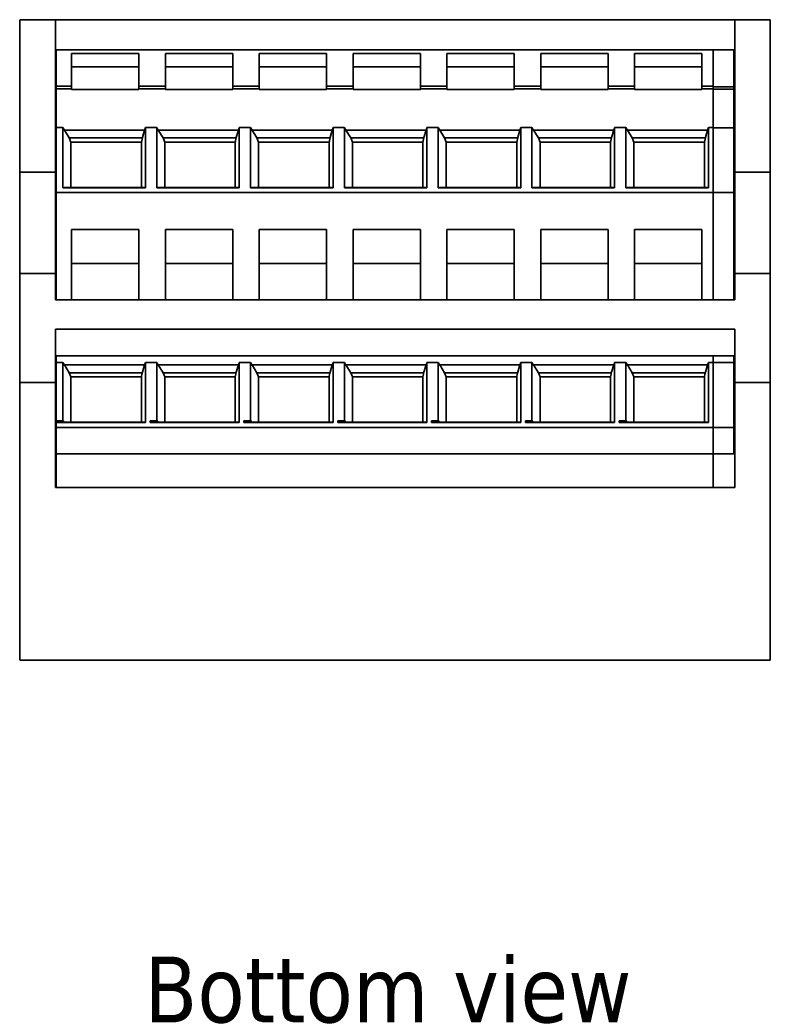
# Model space of a CAD drawing. Header units: millimetres. Extents: x 25 to 178, y 22 to 291.
# Tile 2 of 7: x 25 to 65, y 116 to 168. Entities that reach past the tile are written whole.
import ezdxf

# ---------------------------------------------------------------- set-up
doc = ezdxf.new("R2010")
doc.units = ezdxf.units.MM
doc.layers.add('Symbol (ISO)', color=7, linetype='Continuous', lineweight=25)
doc.layers.add('Visible (ISO)', color=7, linetype='Continuous', lineweight=35)
doc.styles.add('Label Text (ISO)', font='TAHOMA.TTF')

msp = doc.modelspace()

# ---------------------------------------------------------------- linework, layer by layer
at = {"layer": 'Visible (ISO)'}
for p, q in [((24.753, 160.145), (24.753, 168.245)), ((24.753, 168.245), (26.653, 168.245)), ((26.653, 160.145), (26.653, 168.245)), ((62.853, 168.245), (26.653, 168.245)), ((29.017, 168.245), (29.017, 168.255)), ((29.017, 168.255), (29.749, 168.255)), ((29.749, 168.255), (30.624, 168.255)), ((29.749, 168.245), (29.749, 168.255)), ((30.624, 168.255), (30.624, 168.245)), ((33.887, 168.245), (33.887, 168.255)), ((34.799, 168.255), (35.293, 168.255)), ((34.799, 168.245), (34.799, 168.255)), ((35.293, 168.255), (35.486, 168.255)), ((35.293, 168.255), (35.293, 168.245)), ((35.486, 168.255), (35.665, 168.255)), ((35.486, 168.255), (35.486, 168.245)), ((35.665, 168.255), (35.665, 168.245)), ((38.915, 168.245), (38.915, 168.255)), ((39.809, 168.245), (39.809, 168.255)), ((40.648, 168.255), (40.648, 168.245)), ((43.89, 168.245), (43.89, 168.255)), ((43.89, 168.255), (43.978, 168.255)), ((43.978, 168.245), (43.978, 168.255)), ((43.978, 168.255), (44.192, 168.255)), ((44.192, 168.245), (44.192, 168.255)), ((44.192, 168.255), (44.841, 168.255)), ((44.841, 168.245), (44.841, 168.255)), ((45.641, 168.255), (45.641, 168.245)), ((48.858, 168.245), (48.858, 168.255)), ((48.988, 168.245), (48.988, 168.255)), ((49.83, 168.255), (49.986, 168.255)), ((49.83, 168.245), (49.83, 168.255)), ((49.986, 168.255), (49.986, 168.245)), ((50.237, 168.255), (50.237, 168.245)), ((51.196, 168.255), (51.196, 168.245)), ((53.454, 168.255), (54.186, 168.255)), ((53.454, 168.245), (53.454, 168.255)), ((54.186, 168.245), (54.186, 168.255)), ((54.254, 168.255), (54.58, 168.255)), ((54.254, 168.255), (54.254, 168.245)), ((54.58, 168.255), (55.312, 168.255)), ((54.58, 168.245), (54.58, 168.255)), ((55.312, 168.255), (56.187, 168.255)), ((55.312, 168.245), (55.312, 168.255)), ((56.187, 168.255), (56.187, 168.245)), ((58.454, 168.255), (59.186, 168.255)), ((58.454, 168.245), (58.454, 168.255)), ((59.186, 168.245), (59.186, 168.255)), ((59.254, 168.255), (59.45, 168.255)), ((59.254, 168.255), (59.254, 168.245)), ((59.45, 168.245), (59.45, 168.255)), ((60.362, 168.255), (60.855, 168.255)), ((60.362, 168.245), (60.362, 168.255)), ((60.855, 168.255), (61.049, 168.255)), ((60.855, 168.255), (60.855, 168.245)), ((61.049, 168.255), (61.227, 168.255)), ((61.049, 168.255), (61.049, 168.245)), ((61.227, 168.255), (61.227, 168.245)), ((62.853, 168.245), (62.853, 160.145)), ((62.853, 168.245), (64.753, 168.245)), ((64.753, 168.245), (64.753, 160.145)), ((26.703, 166.645), (26.653, 166.645)), ((26.703, 166.645), (61.703, 166.645)), ((26.703, 166.645), (26.703, 164.714)), ((27.523, 164.714), (27.523, 166.447)), ((27.523, 166.447), (31.103, 166.447)), ((31.103, 166.447), (31.103, 164.714)), ((32.523, 166.447), (36.103, 166.447)), ((32.523, 164.714), (32.523, 166.447)), ((36.103, 166.447), (36.103, 164.714)), ((37.523, 164.714), (37.523, 166.447)), ((37.523, 166.447), (41.103, 166.447)), ((41.103, 166.447), (41.103, 164.714)), ((42.523, 166.447), (46.103, 166.447)), ((42.523, 164.714), (42.523, 166.447)), ((46.103, 166.447), (46.103, 164.714)), ((47.523, 164.714), (47.523, 166.447)), ((47.523, 166.447), (51.103, 166.447)), ((51.103, 166.447), (51.103, 164.714)), ((52.523, 166.447), (56.103, 166.447)), ((52.523, 164.714), (52.523, 166.447)), ((56.103, 166.447), (56.103, 164.714)), ((57.523, 166.447), (61.103, 166.447)), ((57.523, 164.714), (57.523, 166.447)), ((61.103, 166.447), (61.103, 164.714)), ((61.703, 164.714), (61.703, 166.645)), ((62.803, 166.645), (61.703, 166.645)), ((62.853, 166.645), (62.803, 166.645)), ((62.803, 164.689), (62.803, 166.645)), ((27.523, 165.74), (31.103, 165.74)), ((32.523, 165.74), (36.103, 165.74)), ((37.523, 165.74), (41.103, 165.74)), ((42.523, 165.74), (46.103, 165.74)), ((47.523, 165.74), (51.103, 165.74)), ((52.523, 165.74), (56.103, 165.74)), ((57.523, 165.74), (61.103, 165.74)), ((26.703, 164.714), (27.523, 164.714)), ((26.703, 164.573), (26.703, 164.714)), ((27.523, 164.714), (27.523, 164.573)), ((31.103, 164.714), (32.523, 164.714)), ((31.103, 164.573), (31.103, 164.714)), ((32.523, 164.714), (32.523, 164.573)), ((36.103, 164.714), (37.523, 164.714)), ((36.103, 164.573), (36.103, 164.714)), ((37.523, 164.714), (37.523, 164.573)), ((41.103, 164.714), (42.523, 164.714)), ((41.103, 164.573), (41.103, 164.714)), ((42.523, 164.714), (42.523, 164.573)), ((46.103, 164.714), (47.523, 164.714)), ((46.103, 164.573), (46.103, 164.714)), ((47.523, 164.714), (47.523, 164.573)), ((51.103, 164.714), (52.523, 164.714)), ((51.103, 164.573), (51.103, 164.714)), ((52.523, 164.714), (52.523, 164.573)), ((56.103, 164.714), (57.523, 164.714)), ((56.103, 164.573), (56.103, 164.714)), ((57.523, 164.714), (57.523, 164.573)), ((61.103, 164.714), (61.703, 164.714)), ((61.103, 164.573), (61.103, 164.714)), ((61.703, 164.714), (61.703, 164.694)), ((61.703, 164.694), (61.703, 164.689)), ((61.703, 164.689), (62.803, 164.689)), ((61.703, 164.568), (61.703, 164.689)), ((62.803, 164.689), (62.803, 164.548)), ((26.703, 164.573), (27.523, 164.573)), ((26.703, 162.522), (26.703, 164.573)), ((27.523, 164.573), (27.523, 164.538)), ((27.523, 164.538), (31.103, 164.538)), ((31.103, 164.573), (32.523, 164.573)), ((31.103, 164.538), (31.103, 164.573)), ((32.523, 164.573), (32.523, 164.538)), ((32.523, 164.538), (36.103, 164.538)), ((36.103, 164.573), (37.523, 164.573)), ((36.103, 164.538), (36.103, 164.573)), ((37.523, 164.573), (37.523, 164.538)), ((37.523, 164.538), (41.103, 164.538)), ((41.103, 164.573), (42.523, 164.573)), ((41.103, 164.538), (41.103, 164.573)), ((42.523, 164.573), (42.523, 164.538)), ((42.523, 164.538), (46.103, 164.538)), ((46.103, 164.573), (47.523, 164.573)), ((46.103, 164.538), (46.103, 164.573)), ((47.523, 164.573), (47.523, 164.538)), ((47.523, 164.538), (51.103, 164.538)), ((51.103, 164.573), (52.523, 164.573)), ((51.103, 164.538), (51.103, 164.573)), ((52.523, 164.573), (52.523, 164.538)), ((52.523, 164.538), (56.103, 164.538)), ((56.103, 164.573), (57.523, 164.573)), ((56.103, 164.538), (56.103, 164.573)), ((57.523, 164.573), (57.523, 164.538)), ((57.523, 164.538), (61.103, 164.538)), ((61.103, 164.573), (61.703, 164.573)), ((61.103, 164.538), (61.103, 164.573)), ((61.703, 164.568), (61.703, 162.522)), ((62.803, 164.548), (61.703, 164.548)), ((62.803, 164.548), (62.803, 162.497)), ((27.053, 162.522), (26.703, 162.522)), ((26.703, 162.522), (26.703, 159.045)), ((27.053, 162.522), (27.053, 159.305)), ((27.138, 162.381), (27.053, 162.522)), ((31.41, 162.381), (27.138, 162.381)), ((27.138, 162.381), (27.395, 161.957)), ((31.29, 161.981), (31.41, 162.381)), ((31.453, 162.522), (31.41, 162.381)), ((32.053, 162.522), (31.453, 162.522)), ((31.453, 159.305), (31.453, 162.522)), ((32.138, 162.381), (32.053, 162.522)), ((32.053, 162.522), (32.053, 159.305)), ((32.138, 162.381), (32.395, 161.957)), ((36.41, 162.381), (32.138, 162.381)), ((36.29, 161.981), (36.41, 162.381)), ((36.453, 162.522), (36.41, 162.381)), ((36.453, 159.305), (36.453, 162.522)), ((37.053, 162.522), (36.453, 162.522)), ((37.053, 162.522), (37.053, 159.305)), ((37.138, 162.381), (37.053, 162.522)), ((41.41, 162.381), (37.138, 162.381)), ((37.138, 162.381), (37.395, 161.957)), ((41.29, 161.981), (41.41, 162.381)), ((41.453, 162.522), (41.41, 162.381)), ((42.053, 162.522), (41.453, 162.522)), ((41.453, 159.305), (41.453, 162.522)), ((42.138, 162.381), (42.053, 162.522)), ((42.053, 162.522), (42.053, 159.305)), ((42.138, 162.381), (42.395, 161.957)), ((46.41, 162.381), (42.138, 162.381)), ((46.29, 161.981), (46.41, 162.381)), ((46.453, 162.522), (46.41, 162.381)), ((46.453, 159.305), (46.453, 162.522)), ((47.053, 162.522), (46.453, 162.522)), ((47.053, 162.522), (47.053, 159.305)), ((47.138, 162.381), (47.053, 162.522)), ((51.41, 162.381), (47.138, 162.381)), ((47.138, 162.381), (47.395, 161.957)), ((51.29, 161.981), (51.41, 162.381)), ((51.453, 162.522), (51.41, 162.381)), ((52.053, 162.522), (51.453, 162.522)), ((51.453, 159.305), (51.453, 162.522)), ((52.138, 162.381), (52.053, 162.522)), ((52.053, 162.522), (52.053, 159.305)), ((52.138, 162.381), (52.395, 161.957)), ((56.41, 162.381), (52.138, 162.381)), ((56.29, 161.981), (56.41, 162.381)), ((56.453, 162.522), (56.41, 162.381)), ((56.453, 159.305), (56.453, 162.522)), ((57.053, 162.522), (56.453, 162.522)), ((57.053, 162.522), (57.053, 159.305)), ((57.138, 162.381), (57.053, 162.522)), ((57.138, 162.381), (57.395, 161.957)), ((61.41, 162.381), (57.138, 162.381)), ((61.29, 161.981), (61.41, 162.381)), ((61.453, 162.522), (61.41, 162.381)), ((61.703, 162.522), (61.453, 162.522)), ((61.453, 159.305), (61.453, 162.522)), ((61.703, 159.045), (61.703, 162.522)), ((62.803, 162.497), (61.703, 162.497)), ((62.803, 159.045), (62.803, 162.497)), ((31.286, 161.957), (27.395, 161.957)), ((27.395, 161.957), (27.481, 161.73)), ((27.481, 161.73), (31.243, 161.73)), ((27.481, 159.326), (27.481, 161.73)), ((31.29, 161.981), (31.24, 161.716)), ((31.24, 161.716), (31.24, 159.326)), ((36.286, 161.957), (32.395, 161.957)), ((32.395, 161.957), (32.481, 161.73)), ((32.481, 161.73), (36.243, 161.73)), ((32.481, 159.326), (32.481, 161.73)), ((36.29, 161.981), (36.24, 161.716)), ((36.24, 161.716), (36.24, 159.326)), ((41.286, 161.957), (37.395, 161.957)), ((37.395, 161.957), (37.481, 161.73)), ((37.481, 161.73), (41.243, 161.73)), ((37.481, 159.326), (37.481, 161.73)), ((41.29, 161.981), (41.24, 161.716)), ((41.24, 161.716), (41.24, 159.326)), ((46.286, 161.957), (42.395, 161.957)), ((42.395, 161.957), (42.481, 161.73)), ((42.481, 161.73), (46.243, 161.73)), ((42.481, 159.326), (42.481, 161.73)), ((46.29, 161.981), (46.24, 161.716)), ((46.24, 161.716), (46.24, 159.326)), ((51.286, 161.957), (47.395, 161.957)), ((47.395, 161.957), (47.481, 161.73)), ((47.481, 161.73), (51.243, 161.73)), ((47.481, 159.326), (47.481, 161.73)), ((51.29, 161.981), (51.24, 161.716)), ((51.24, 161.716), (51.24, 159.326)), ((56.286, 161.957), (52.395, 161.957)), ((52.395, 161.957), (52.481, 161.73)), ((52.481, 161.73), (56.243, 161.73)), ((52.481, 159.326), (52.481, 161.73)), ((56.29, 161.981), (56.24, 161.716)), ((56.24, 161.716), (56.24, 159.326)), ((61.286, 161.957), (57.395, 161.957)), ((57.395, 161.957), (57.481, 161.73)), ((57.481, 161.73), (61.243, 161.73)), ((57.481, 159.326), (57.481, 161.73)), ((61.29, 161.981), (61.24, 161.716)), ((61.24, 161.716), (61.24, 159.326)), ((24.753, 154.745), (24.753, 160.145)), ((26.653, 160.145), (24.753, 160.145)), ((26.653, 154.745), (26.653, 160.145)), ((62.853, 160.145), (62.853, 154.745)), ((64.753, 160.145), (62.853, 160.145)), ((64.753, 160.145), (64.753, 154.745)), ((26.703, 159.045), (61.703, 159.045)), ((26.703, 159.045), (26.703, 153.331)), ((27.116, 159.326), (27.053, 159.305)), ((27.053, 159.305), (31.453, 159.305)), ((31.421, 159.326), (27.116, 159.326)), ((31.453, 159.305), (31.421, 159.326)), ((32.116, 159.326), (32.053, 159.305)), ((32.053, 159.305), (36.453, 159.305)), ((36.421, 159.326), (32.116, 159.326)), ((36.453, 159.305), (36.421, 159.326)), ((37.116, 159.326), (37.053, 159.305)), ((37.053, 159.305), (41.453, 159.305)), ((41.421, 159.326), (37.116, 159.326)), ((41.453, 159.305), (41.421, 159.326)), ((42.116, 159.326), (42.053, 159.305)), ((42.053, 159.305), (46.453, 159.305)), ((46.421, 159.326), (42.116, 159.326)), ((46.453, 159.305), (46.421, 159.326)), ((47.116, 159.326), (47.053, 159.305)), ((47.053, 159.305), (51.453, 159.305)), ((51.421, 159.326), (47.116, 159.326)), ((51.453, 159.305), (51.421, 159.326)), ((52.116, 159.326), (52.053, 159.305)), ((52.053, 159.305), (56.453, 159.305)), ((56.421, 159.326), (52.116, 159.326)), ((56.453, 159.305), (56.421, 159.326)), ((57.116, 159.326), (57.053, 159.305)), ((57.053, 159.305), (61.453, 159.305)), ((61.421, 159.326), (57.116, 159.326)), ((61.453, 159.305), (61.421, 159.326)), ((61.703, 153.331), (61.703, 159.045)), ((62.803, 159.045), (61.703, 159.045)), ((62.803, 153.331), (62.803, 159.045)), ((26.703, 158.837), (26.653, 158.837)), ((62.853, 158.837), (62.803, 158.837)), ((27.523, 153.331), (27.523, 157.092)), ((27.523, 157.092), (31.103, 157.092)), ((31.103, 157.092), (31.103, 153.331)), ((32.523, 157.092), (36.103, 157.092)), ((32.523, 153.331), (32.523, 157.092)), ((36.103, 157.092), (36.103, 153.331)), ((37.523, 153.331), (37.523, 157.092)), ((37.523, 157.092), (41.103, 157.092)), ((41.103, 157.092), (41.103, 153.331)), ((42.523, 157.092), (46.103, 157.092)), ((42.523, 153.331), (42.523, 157.092)), ((46.103, 157.092), (46.103, 153.331)), ((47.523, 153.331), (47.523, 157.092)), ((47.523, 157.092), (51.103, 157.092)), ((51.103, 157.092), (51.103, 153.331)), ((52.523, 157.092), (56.103, 157.092)), ((52.523, 153.331), (52.523, 157.092)), ((56.103, 157.092), (56.103, 153.331)), ((57.523, 153.331), (57.523, 157.092)), ((57.523, 157.092), (61.103, 157.092)), ((61.103, 157.092), (61.103, 153.331)), ((27.523, 155.275), (31.103, 155.275)), ((32.523, 155.275), (36.103, 155.275)), ((37.523, 155.275), (41.103, 155.275)), ((42.523, 155.275), (46.103, 155.275)), ((47.523, 155.275), (51.103, 155.275)), ((52.523, 155.275), (56.103, 155.275)), ((57.523, 155.275), (61.103, 155.275)), ((24.753, 148.945), (24.753, 154.745)), ((26.653, 154.745), (24.753, 154.745)), ((26.653, 153.331), (26.653, 154.745)), ((62.853, 154.745), (62.853, 153.331)), ((64.753, 154.745), (62.853, 154.745)), ((64.753, 154.745), (64.753, 148.945)), ((26.653, 153.331), (62.853, 153.331)), ((26.653, 148.945), (26.653, 151.775)), ((26.653, 151.775), (62.853, 151.775)), ((62.853, 151.775), (62.853, 148.945)), ((26.653, 150.361), (62.853, 150.361)), ((26.703, 150.361), (26.703, 149.995)), ((26.703, 149.995), (27.053, 149.995)), ((26.703, 149.995), (26.703, 146.894)), ((27.138, 149.854), (27.053, 149.995)), ((27.053, 146.911), (27.053, 149.995)), ((31.453, 149.995), (31.41, 149.854)), ((31.453, 149.995), (32.053, 149.995)), ((31.453, 146.805), (31.453, 149.995)), ((32.138, 149.854), (32.053, 149.995)), ((32.053, 146.911), (32.053, 149.995)), ((36.453, 149.995), (36.41, 149.854)), ((36.453, 146.805), (36.453, 149.995)), ((36.453, 149.995), (37.053, 149.995)), ((37.053, 146.911), (37.053, 149.995)), ((37.138, 149.854), (37.053, 149.995)), ((41.453, 149.995), (41.41, 149.854)), ((41.453, 149.995), (42.053, 149.995)), ((41.453, 146.805), (41.453, 149.995)), ((42.138, 149.854), (42.053, 149.995)), ((42.053, 146.911), (42.053, 149.995)), ((46.453, 149.995), (46.41, 149.854)), ((46.453, 146.805), (46.453, 149.995)), ((46.453, 149.995), (47.053, 149.995)), ((47.053, 146.911), (47.053, 149.995)), ((47.138, 149.854), (47.053, 149.995)), ((51.453, 149.995), (51.41, 149.854)), ((51.453, 149.995), (52.053, 149.995)), ((51.453, 146.805), (51.453, 149.995)), ((52.138, 149.854), (52.053, 149.995)), ((52.053, 146.911), (52.053, 149.995)), ((56.453, 149.995), (56.41, 149.854)), ((56.453, 146.805), (56.453, 149.995)), ((56.453, 149.995), (57.053, 149.995)), ((57.138, 149.854), (57.053, 149.995)), ((57.053, 146.911), (57.053, 149.995)), ((61.453, 149.995), (61.41, 149.854)), ((61.453, 149.995), (61.703, 149.995)), ((61.453, 146.805), (61.453, 149.995)), ((61.703, 149.995), (61.703, 150.361)), ((61.703, 146.545), (61.703, 149.995)), ((62.803, 149.995), (61.703, 149.995)), ((62.803, 149.995), (62.803, 150.361)), ((62.803, 146.545), (62.803, 149.995)), ((27.138, 149.881), (27.138, 149.854)), ((27.138, 149.881), (31.41, 149.881)), ((27.138, 149.881), (27.395, 149.457)), ((31.286, 149.457), (27.395, 149.457)), ((27.395, 149.457), (27.481, 149.23)), ((31.29, 149.481), (31.277, 149.411)), ((31.29, 149.481), (31.41, 149.881)), ((31.41, 149.854), (31.41, 149.881)), ((32.138, 149.881), (32.395, 149.457)), ((32.138, 149.881), (36.41, 149.881)), ((32.138, 149.881), (32.138, 149.854)), ((36.286, 149.457), (32.395, 149.457)), ((32.395, 149.457), (32.481, 149.23)), ((36.29, 149.481), (36.277, 149.411)), ((36.29, 149.481), (36.41, 149.881)), ((36.41, 149.854), (36.41, 149.881)), ((37.138, 149.881), (37.138, 149.854)), ((37.138, 149.881), (41.41, 149.881)), ((37.138, 149.881), (37.395, 149.457)), ((41.286, 149.457), (37.395, 149.457)), ((37.395, 149.457), (37.481, 149.23)), ((41.29, 149.481), (41.277, 149.411)), ((41.29, 149.481), (41.41, 149.881)), ((41.41, 149.854), (41.41, 149.881)), ((42.138, 149.881), (42.395, 149.457)), ((42.138, 149.881), (46.41, 149.881)), ((42.138, 149.881), (42.138, 149.854)), ((46.286, 149.457), (42.395, 149.457)), ((42.395, 149.457), (42.481, 149.23)), ((46.29, 149.481), (46.277, 149.411)), ((46.29, 149.481), (46.41, 149.881)), ((46.41, 149.854), (46.41, 149.881)), ((47.138, 149.881), (47.138, 149.854)), ((47.138, 149.881), (51.41, 149.881)), ((47.138, 149.881), (47.395, 149.457)), ((51.286, 149.457), (47.395, 149.457)), ((47.395, 149.457), (47.481, 149.23)), ((51.29, 149.481), (51.277, 149.411)), ((51.29, 149.481), (51.41, 149.881)), ((51.41, 149.854), (51.41, 149.881)), ((52.138, 149.881), (52.395, 149.457)), ((52.138, 149.881), (56.41, 149.881)), ((52.138, 149.881), (52.138, 149.854)), ((56.286, 149.457), (52.395, 149.457)), ((52.395, 149.457), (52.481, 149.23)), ((56.29, 149.481), (56.277, 149.411)), ((56.29, 149.481), (56.41, 149.881)), ((56.41, 149.854), (56.41, 149.881)), ((57.138, 149.881), (57.138, 149.854)), ((57.138, 149.881), (61.41, 149.881)), ((57.138, 149.881), (57.395, 149.457)), ((61.286, 149.457), (57.395, 149.457)), ((57.395, 149.457), (57.481, 149.23)), ((61.29, 149.481), (61.277, 149.411)), ((61.29, 149.481), (61.41, 149.881)), ((61.41, 149.854), (61.41, 149.881)), ((24.753, 134.145), (24.753, 148.945)), ((26.653, 148.945), (24.753, 148.945)), ((26.653, 143.345), (26.653, 148.945)), ((27.481, 146.826), (27.481, 149.23)), ((27.481, 149.23), (31.24, 149.23)), ((31.24, 149.23), (31.269, 149.384)), ((31.24, 149.23), (31.24, 146.826)), ((31.277, 149.411), (31.269, 149.384)), ((32.481, 149.23), (36.24, 149.23)), ((32.481, 146.826), (32.481, 149.23)), ((36.24, 149.23), (36.269, 149.384)), ((36.24, 149.23), (36.24, 146.826)), ((36.277, 149.411), (36.269, 149.384)), ((37.481, 146.826), (37.481, 149.23)), ((37.481, 149.23), (41.24, 149.23)), ((41.24, 149.23), (41.269, 149.384)), ((41.24, 149.23), (41.24, 146.826)), ((41.277, 149.411), (41.269, 149.384)), ((42.481, 149.23), (46.24, 149.23)), ((42.481, 146.826), (42.481, 149.23)), ((46.24, 149.23), (46.269, 149.384)), ((46.24, 149.23), (46.24, 146.826)), ((46.277, 149.411), (46.269, 149.384)), ((47.481, 146.826), (47.481, 149.23)), ((47.481, 149.23), (51.24, 149.23)), ((51.24, 149.23), (51.269, 149.384)), ((51.24, 149.23), (51.24, 146.826)), ((51.277, 149.411), (51.269, 149.384)), ((52.481, 149.23), (56.24, 149.23)), ((52.481, 146.826), (52.481, 149.23)), ((56.24, 149.23), (56.269, 149.384)), ((56.24, 149.23), (56.24, 146.826)), ((56.277, 149.411), (56.269, 149.384)), ((57.481, 146.826), (57.481, 149.23)), ((57.481, 149.23), (61.24, 149.23)), ((61.24, 149.23), (61.269, 149.384)), ((61.24, 149.23), (61.24, 146.826)), ((61.277, 149.411), (61.269, 149.384)), ((64.753, 148.945), (62.853, 148.945)), ((62.853, 148.945), (62.853, 143.345)), ((64.753, 134.145), (64.753, 148.945)), ((27.053, 146.911), (26.703, 146.894)), ((26.703, 146.894), (26.703, 146.822)), ((27.116, 146.826), (26.703, 146.822)), ((26.703, 146.822), (26.703, 146.805)), ((26.703, 146.805), (31.453, 146.805)), ((26.703, 146.805), (26.703, 146.545)), ((27.053, 146.911), (27.116, 146.826)), ((31.421, 146.826), (27.116, 146.826)), ((31.453, 146.805), (31.421, 146.826)), ((32.053, 146.911), (31.703, 146.894)), ((31.703, 146.805), (31.703, 146.894)), ((32.116, 146.826), (31.703, 146.822)), ((31.703, 146.805), (36.453, 146.805)), ((32.053, 146.911), (32.116, 146.826)), ((36.421, 146.826), (32.116, 146.826)), ((36.453, 146.805), (36.421, 146.826)), ((37.053, 146.911), (36.703, 146.894)), ((36.703, 146.805), (36.703, 146.894)), ((37.116, 146.826), (36.703, 146.822)), ((36.703, 146.805), (41.453, 146.805)), ((37.053, 146.911), (37.116, 146.826)), ((41.421, 146.826), (37.116, 146.826)), ((41.453, 146.805), (41.421, 146.826)), ((42.053, 146.911), (41.703, 146.894)), ((41.703, 146.805), (41.703, 146.894)), ((42.116, 146.826), (41.703, 146.822)), ((41.703, 146.805), (46.453, 146.805)), ((42.053, 146.911), (42.116, 146.826)), ((46.421, 146.826), (42.116, 146.826)), ((46.453, 146.805), (46.421, 146.826)), ((47.053, 146.911), (46.703, 146.894)), ((46.703, 146.805), (46.703, 146.894)), ((47.116, 146.826), (46.703, 146.822)), ((46.703, 146.805), (51.453, 146.805)), ((47.053, 146.911), (47.116, 146.826)), ((51.421, 146.826), (47.116, 146.826)), ((51.453, 146.805), (51.421, 146.826)), ((52.053, 146.911), (51.703, 146.894)), ((51.703, 146.805), (51.703, 146.894)), ((52.116, 146.826), (51.703, 146.822)), ((51.703, 146.805), (56.453, 146.805)), ((52.053, 146.911), (52.116, 146.826)), ((56.421, 146.826), (52.116, 146.826)), ((56.453, 146.805), (56.421, 146.826)), ((57.053, 146.911), (56.703, 146.894)), ((56.703, 146.805), (56.703, 146.894)), ((57.116, 146.826), (56.703, 146.822)), ((56.703, 146.805), (61.453, 146.805)), ((57.053, 146.911), (57.116, 146.826)), ((61.421, 146.826), (57.116, 146.826)), ((61.453, 146.805), (61.421, 146.826)), ((26.703, 146.545), (61.703, 146.545)), ((26.703, 146.545), (26.703, 145.145)), ((61.703, 145.145), (61.703, 146.545)), ((62.803, 146.545), (61.703, 146.545)), ((62.803, 145.281), (62.803, 146.545)), ((26.703, 145.677), (26.653, 145.677)), ((62.853, 145.677), (62.803, 145.677)), ((62.803, 145.281), (62.803, 145.145)), ((26.703, 145.145), (61.703, 145.145)), ((26.703, 145.145), (26.703, 143.345)), ((61.703, 145.145), (62.803, 145.145)), ((61.703, 143.345), (61.703, 145.145)), ((62.853, 143.345), (26.653, 143.345)), ((24.753, 134.145), (64.753, 134.145))]:
    msp.add_line(p, q, dxfattribs=at)
for points, knots in [([(33.887, 168.255), (33.937, 168.255), (33.999, 168.255), (34.073, 168.255), (34.147, 168.255), (34.221, 168.255), (34.297, 168.255)], [-0.08751207, -0.08751207, -0.08751207, -0.08751207, -0.04375603, -0.04375603, -0.04375603, 0, 0, 0, 0]), ([(34.297, 168.255), (34.375, 168.255), (34.446, 168.255), (34.508, 168.255), (34.57, 168.255), (34.623, 168.255), (34.666, 168.255)], [-0.04073509, -0.04073509, -0.04073509, -0.04073509, -0.02036754, -0.02036754, -0.02036754, 0, 0, 0, 0]), ([(34.666, 168.255), (34.709, 168.255), (34.741, 168.255), (34.764, 168.255), (34.787, 168.255), (34.799, 168.255), (34.799, 168.255)], [-0.07024175, -0.07024175, -0.07024175, -0.07024175, -0.03512087, -0.03512087, -0.03512087, 0, 0, 0, 0]), ([(38.915, 168.255), (38.966, 168.255), (39.027, 168.255), (39.096, 168.255), (39.166, 168.255), (39.236, 168.255), (39.308, 168.255)], [-0.07575972, -0.07575972, -0.07575972, -0.07575972, -0.03787986, -0.03787986, -0.03787986, 0, 0, 0, 0]), ([(39.308, 168.255), (39.386, 168.255), (39.456, 168.255), (39.519, 168.255), (39.581, 168.255), (39.634, 168.255), (39.676, 168.255)], [-0.05427406, -0.05427406, -0.05427406, -0.05427406, -0.02713703, -0.02713703, -0.02713703, 0, 0, 0, 0]), ([(39.676, 168.255), (39.718, 168.255), (39.751, 168.255), (39.774, 168.255), (39.797, 168.255), (39.809, 168.255), (39.809, 168.255)], [-0.07029928, -0.07029928, -0.07029928, -0.07029928, -0.03514964, -0.03514964, -0.03514964, 0, 0, 0, 0]), ([(39.84, 168.255), (39.883, 168.255), (39.931, 168.255), (39.987, 168.255), (40.042, 168.255), (40.104, 168.255), (40.171, 168.255)], [-0.03049897, -0.03049897, -0.03049897, -0.03049897, -0.01524948, -0.01524948, -0.01524948, 0, 0, 0, 0]), ([(40.171, 168.255), (40.238, 168.255), (40.3, 168.255), (40.356, 168.255), (40.412, 168.255), (40.462, 168.255), (40.506, 168.255)], [-0.0294053, -0.0294053, -0.0294053, -0.0294053, -0.01470265, -0.01470265, -0.01470265, 0, 0, 0, 0]), ([(40.506, 168.255), (40.549, 168.255), (40.584, 168.255), (40.609, 168.255), (40.635, 168.255), (40.648, 168.255), (40.648, 168.255)], [-0.03455805, -0.03455805, -0.03455805, -0.03455805, -0.01727903, -0.01727903, -0.01727903, 0, 0, 0, 0]), ([(44.841, 168.255), (44.873, 168.255), (44.909, 168.255), (44.949, 168.255), (45.01, 168.255), (45.078, 168.255), (45.153, 168.255)], [-0.02922654, -0.02922654, -0.02922654, -0.02922654, -0.01771398, -0.01771398, -0.01771398, 0, 0, 0, 0]), ([(45.153, 168.255), (45.292, 168.255), (45.408, 168.255), (45.502, 168.255), (45.595, 168.255), (45.641, 168.255), (45.641, 168.255)], [-0.06336688, -0.06336688, -0.06336688, -0.06336688, -0.03168344, -0.03168344, -0.03168344, 0, 0, 0, 0]), ([(48.858, 168.255), (48.858, 168.255), (48.872, 168.255), (48.899, 168.255), (48.921, 168.255), (48.951, 168.255), (48.988, 168.255)], [-0.05468864, -0.05468864, -0.05468864, -0.05468864, -0.02734432, -0.02734432, -0.02734432, -0.00590198, -0.00590198, -0.00590198, -0.00590198]), ([(48.988, 168.255), (49.014, 168.255), (49.042, 168.255), (49.073, 168.255), (49.103, 168.255), (49.132, 168.255), (49.158, 168.255)], [-0.05508981, -0.05508981, -0.05508981, -0.05508981, -0.02754491, -0.02754491, -0.02754491, 0, 0, 0, 0]), ([(49.158, 168.255), (49.277, 168.255), (49.376, 168.255), (49.457, 168.255), (49.538, 168.255), (49.608, 168.255), (49.665, 168.255)], [-0.05900093, -0.05900093, -0.05900093, -0.05900093, -0.02950047, -0.02950047, -0.02950047, 0, 0, 0, 0]), ([(49.665, 168.255), (49.719, 168.255), (49.761, 168.255), (49.789, 168.255), (49.817, 168.255), (49.83, 168.255), (49.83, 168.255)], [-0.1117144, -0.1117144, -0.1117144, -0.1117144, -0.0558572, -0.0558572, -0.0558572, 0, 0, 0, 0]), ([(50.237, 168.255), (50.237, 168.255), (50.275, 168.255), (50.353, 168.255), (50.43, 168.255), (50.551, 168.255), (50.717, 168.255)], [-0.0876806, -0.0876806, -0.0876806, -0.0876806, -0.0438403, -0.0438403, -0.0438403, 0, 0, 0, 0]), ([(50.717, 168.255), (50.88, 168.255), (51, 168.255), (51.078, 168.255), (51.157, 168.255), (51.196, 168.255), (51.196, 168.255)], [-0.1345768, -0.1345768, -0.1345768, -0.1345768, -0.0672884, -0.0672884, -0.0672884, 0, 0, 0, 0]), ([(59.45, 168.255), (59.5, 168.255), (59.562, 168.255), (59.636, 168.255), (59.71, 168.255), (59.784, 168.255), (59.86, 168.255)], [-0.08751207, -0.08751207, -0.08751207, -0.08751207, -0.04375603, -0.04375603, -0.04375603, 0, 0, 0, 0]), ([(59.86, 168.255), (59.938, 168.255), (60.009, 168.255), (60.071, 168.255), (60.133, 168.255), (60.185, 168.255), (60.229, 168.255)], [-0.04073509, -0.04073509, -0.04073509, -0.04073509, -0.02036754, -0.02036754, -0.02036754, 0, 0, 0, 0]), ([(60.229, 168.255), (60.271, 168.255), (60.304, 168.255), (60.327, 168.255), (60.35, 168.255), (60.362, 168.255), (60.362, 168.255)], [-0.07024175, -0.07024175, -0.07024175, -0.07024175, -0.03512087, -0.03512087, -0.03512087, 0, 0, 0, 0])]:
    msp.add_open_spline(points, degree=3, knots=knots, dxfattribs=at)
msp.add_open_spline([(39.809, 168.255), (39.819, 168.255), (39.829, 168.255), (39.84, 168.255)], degree=3, dxfattribs=at)

# ---------------------------------------------------------------- texts
at = {"layer": 'Symbol (ISO)', "insert": (31.39, 114.797), "char_height": 3.5, "attachment_point": 7, "style": 'Label Text (ISO)'}
msp.add_mtext('Bottom view', dxfattribs=at)

doc.saveas('drawing.dxf')
